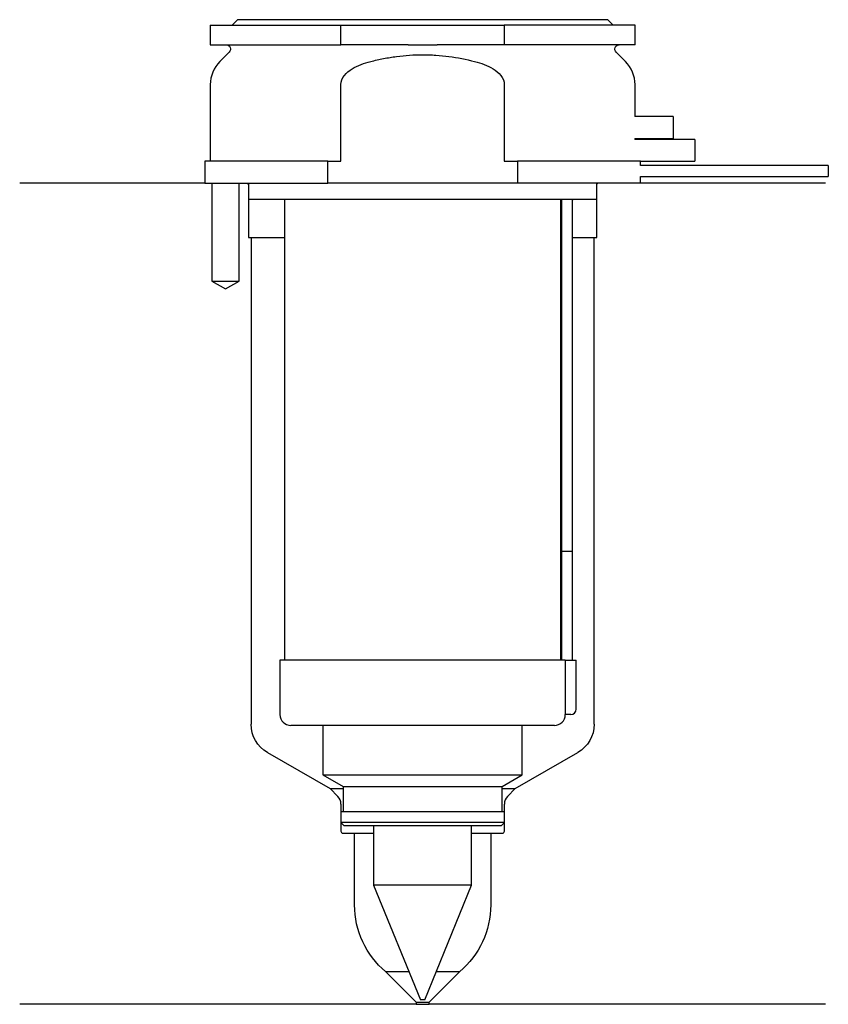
# Model space of a CAD drawing. Header units: inches. Extents: x 20.5 to 94.8, y 193.9 to 284.3.
import ezdxf

# ---------------------------------------------------------------- set-up
doc = ezdxf.new("R2010")
doc.units = ezdxf.units.IN
for name, color, linetype in [('201', 7, 'Continuous'), ('30', 7, 'Continuous'), ('32', 7, 'Continuous')]:
    doc.layers.add(name, color=color, linetype=linetype)

msp = doc.modelspace()

# ---------------------------------------------------------------- linework, layer by layer
at = {"layer": '201', "color": 113}
for p, q in [((37.525, 269.313), (20.526, 269.313)), ((38.176, 269.313), (38.176, 260.313)), ((40.676, 260.313), (40.676, 269.313)), ((41.426, 269.313), (41.526, 269.213)), ((41.526, 269.213), (41.526, 264.313)), ((73.526, 269.213), (73.626, 269.313)), ((73.526, 264.313), (73.526, 269.213)), ((94.526, 269.313), (77.526, 269.313)), ((41.526, 264.313), (41.776, 264.313)), ((41.776, 264.313), (44.826, 264.313)), ((41.776, 264.313), (41.776, 219.63)), ((70.225, 264.313), (70.275, 264.313)), ((71.275, 264.313), (73.276, 264.313)), ((73.276, 219.63), (73.276, 264.313)), ((73.276, 264.313), (73.526, 264.313)), ((38.176, 260.313), (39.426, 259.591)), ((39.426, 259.591), (40.676, 260.313)), ((43.276, 217.032), (49.021, 213.715)), ((66.031, 213.715), (71.776, 217.032)), ((49.728, 213.008), (49.021, 213.715)), ((49.021, 213.715), (50.221, 213.715)), ((64.83, 213.715), (66.031, 213.715)), ((66.031, 213.715), (65.323, 213.008)), ((50.021, 212.301), (50.021, 209.815)), ((65.031, 209.815), (65.031, 212.301)), ((50.221, 209.615), (51.276, 209.615)), ((51.276, 203.037), (51.276, 209.615)), ((51.276, 209.615), (53.026, 209.615)), ((62.025, 209.615), (63.776, 209.615)), ((63.776, 209.615), (64.831, 209.615)), ((63.776, 209.615), (63.776, 203.037)), ((54.126, 196.915), (56.265, 196.915)), ((56.926, 194.115), (54.126, 196.915)), ((60.926, 196.915), (58.126, 194.115)), ((58.786, 196.915), (60.926, 196.915)), ((56.926, 193.915), (20.526, 193.915)), ((56.926, 194.115), (58.126, 194.115)), ((56.926, 194.115), (56.926, 193.915)), ((56.926, 193.915), (58.126, 193.915)), ((58.126, 193.915), (58.126, 194.115)), ((94.526, 193.915), (58.126, 193.915))]:
    msp.add_line(p, q, dxfattribs=at)
at = {"layer": '201', "color": 113, "extrusion": (0, 0, -1)}
for centre, radius, start, end in [((-44.776, 219.63), 3, 300, 360), ((-70.276, 219.63), 3, 180, 240), ((-59.276, 203.037), 8, 310.07202, 360), ((-55.776, 203.037), 8, 180, 229.92798)]:
    msp.add_arc(centre, radius, start, end, dxfattribs=at)
at = {"layer": '201', "color": 113}
for centre, radius, start, end in [((49.021, 212.301), 1, 0, 45), ((66.031, 212.301), 1, 135, 180), ((50.221, 209.815), 0.2, 180, 270), ((64.831, 209.815), 0.2, -90, 0)]:
    msp.add_arc(centre, radius, start, end, dxfattribs=at)
at = {"layer": '30', "color": 113}
for p, q in [((40.526, 284.313), (40.026, 283.813)), ((74.526, 284.313), (40.526, 284.313)), ((75.026, 283.813), (74.526, 284.313)), ((38.026, 283.813), (50.026, 283.813)), ((38.026, 283.813), (38.026, 282.013)), ((50.026, 283.813), (65.026, 283.813)), ((50.026, 282.013), (50.026, 283.813)), ((77.026, 283.813), (65.026, 283.813)), ((65.026, 283.813), (65.026, 282.013)), ((77.026, 282.013), (77.026, 283.813)), ((38.026, 282.013), (50.026, 282.013)), ((39.758, 281.33), (38.904, 280.476)), ((56.183, 282.013), (50.026, 282.013)), ((65.026, 282.013), (58.868, 282.013)), ((77.026, 282.013), (65.026, 282.013)), ((76.147, 280.476), (75.293, 281.33)), ((38.026, 278.355), (38.026, 271.313)), ((50.026, 271.313), (50.026, 278.355)), ((65.026, 278.355), (65.026, 271.313)), ((77.026, 275.413), (77.026, 278.355)), ((77.026, 273.313), (77.026, 273.413)), ((37.526, 271.313), (37.526, 269.313)), ((48.808, 271.313), (37.526, 271.313)), ((48.808, 271.313), (50.026, 271.313)), ((48.808, 269.313), (48.808, 271.313)), ((65.026, 271.313), (66.243, 271.313)), ((77.526, 271.313), (66.243, 271.313)), ((66.243, 271.313), (66.243, 269.313)), ((77.526, 270.913), (77.526, 271.313)), ((94.776, 270.913), (77.526, 270.913)), ((94.776, 270.913), (94.776, 269.913)), ((77.526, 269.313), (77.526, 269.913)), ((77.526, 269.913), (94.776, 269.913)), ((37.526, 269.313), (48.808, 269.313)), ((38.176, 269.313), (38.176, 260.313)), ((40.676, 260.313), (40.676, 269.313)), ((41.526, 269.313), (41.526, 267.813)), ((66.243, 269.313), (48.808, 269.313)), ((77.526, 269.313), (66.243, 269.313)), ((73.526, 267.813), (73.526, 269.313)), ((73.526, 267.813), (41.526, 267.813)), ((44.826, 267.813), (44.826, 225.513)), ((70.226, 225.513), (70.226, 267.813)), ((70.276, 267.413), (70.276, 235.513)), ((71.276, 235.513), (71.276, 267.413)), ((38.176, 260.313), (40.676, 260.313)), ((70.276, 235.513), (71.276, 235.513)), ((70.276, 235.513), (70.276, 225.513)), ((70.276, 235.513), (71.276, 235.513)), ((71.276, 225.513), (71.276, 235.513)), ((44.426, 225.513), (44.426, 220.513)), ((70.599, 225.513), (44.426, 225.513)), ((70.599, 225.513), (70.599, 221.013)), ((70.599, 225.513), (71.626, 225.513)), ((71.626, 221.013), (71.626, 225.513)), ((71.126, 220.513), (70.622, 220.513)), ((69.626, 219.513), (45.426, 219.513)), ((48.376, 219.513), (48.376, 214.978)), ((66.676, 214.978), (66.676, 219.513)), ((48.376, 214.978), (66.676, 214.978)), ((48.376, 214.978), (50.221, 213.913)), ((64.831, 213.913), (66.676, 214.978)), ((50.221, 213.913), (64.831, 213.913)), ((50.221, 213.913), (50.221, 211.613)), ((64.831, 211.613), (64.831, 213.913)), ((50.021, 211.613), (65.031, 211.613)), ((50.021, 211.613), (50.021, 210.613)), ((65.031, 210.613), (65.031, 211.613)), ((65.031, 210.613), (50.021, 210.613)), ((50.021, 210.613), (50.321, 210.313)), ((64.731, 210.313), (50.321, 210.313)), ((53.026, 210.313), (53.026, 204.86)), ((62.026, 204.86), (62.026, 210.313)), ((64.731, 210.313), (65.031, 210.613)), ((53.026, 204.86), (57.326, 194.313)), ((62.026, 204.86), (53.026, 204.86)), ((57.726, 194.313), (62.026, 204.86)), ((57.726, 194.313), (57.326, 194.313))]:
    msp.add_line(p, q, dxfattribs=at)
at = {"layer": '30', "color": 113, "extrusion": (0, 0, -1)}
for centre, radius, start, end in [((-39.476, 281.613), 0.4, 90, 225), ((-75.576, 281.613), 0.4, -45, 90), ((-73.776, 267.413), 2.5, 0, 9.20812)]:
    msp.add_arc(centre, radius, start, end, dxfattribs=at)
at = {"layer": '30', "color": 113}
for centre, radius, start, end in [((41.026, 278.355), 3, 135, 180), ((74.026, 278.355), 3, 0, 45), ((73.776, 267.413), 3.5, 173.43703, 180), ((71.126, 221.013), 0.5, -90, 0), ((45.426, 220.513), 1, 180, 270), ((69.626, 220.513), 1, -90, 0)]:
    msp.add_arc(centre, radius, start, end, dxfattribs=at)
for points, knots in [([(56.183, 282.013), (56.63, 282.013), (57.076, 282.01), (57.635, 282.01), (57.747, 282.01), (57.971, 282.01), (58.083, 282.011), (58.42, 282.012), (58.644, 282.013), (58.868, 282.013)], [0, 0, 0, 0, 0.5, 0.5, 0.625, 0.625, 0.75, 0.75, 1, 1, 1, 1]), ([(50.026, 278.355), (50.026, 278.972), (50.527, 279.477), (51.577, 280.123), (52.16, 280.324), (52.755, 280.476)], [0, 0, 0, 0, 0.5, 0.5, 1, 1, 1, 1]), ([(52.755, 280.476), (52.951, 280.526), (53.148, 280.574), (53.542, 280.663), (53.739, 280.704), (54.332, 280.82), (54.728, 280.885), (55.921, 281.043), (56.721, 281.097), (57.728, 281.097), (57.929, 281.094), (58.333, 281.08), (58.536, 281.07), (59.141, 281.029), (59.542, 280.989), (60.735, 280.83), (61.52, 280.675), (62.296, 280.476)], [0, 0, 0, 0, 0.0625, 0.0625, 0.125, 0.125, 0.25, 0.25, 0.5, 0.5, 0.5625, 0.5625, 0.625, 0.625, 0.75, 0.75, 1, 1, 1, 1]), ([(62.296, 280.476), (62.892, 280.323), (63.476, 280.122), (64.526, 279.476), (65.026, 278.97), (65.026, 278.355)], [0, 0, 0, 0, 0.5, 0.5, 1, 1, 1, 1]), ([(70.599, 221.013), (70.599, 220.958), (70.6, 220.902), (70.602, 220.797), (70.604, 220.747), (70.607, 220.661), (70.61, 220.623), (70.614, 220.563), (70.616, 220.541), (70.618, 220.528), (70.619, 220.518), (70.621, 220.513)], [0, 0, 0, 0, 0.208202, 0.208202, 0.416635, 0.416635, 0.625338, 0.625338, 0.835614, 0.835614, 1, 1, 1, 1])]:
    msp.add_open_spline(points, degree=3, knots=knots, dxfattribs=at)
at = {"layer": '32', "color": 113}
for p, q in [((80.526, 275.413), (77.025, 275.413)), ((80.526, 275.413), (80.526, 273.413)), ((77.025, 273.413), (80.526, 273.413)), ((82.526, 273.313), (77.025, 273.313)), ((82.526, 273.313), (82.526, 271.313)), ((77.525, 271.313), (82.526, 271.313))]:
    msp.add_line(p, q, dxfattribs=at)

doc.saveas('drawing.dxf')
